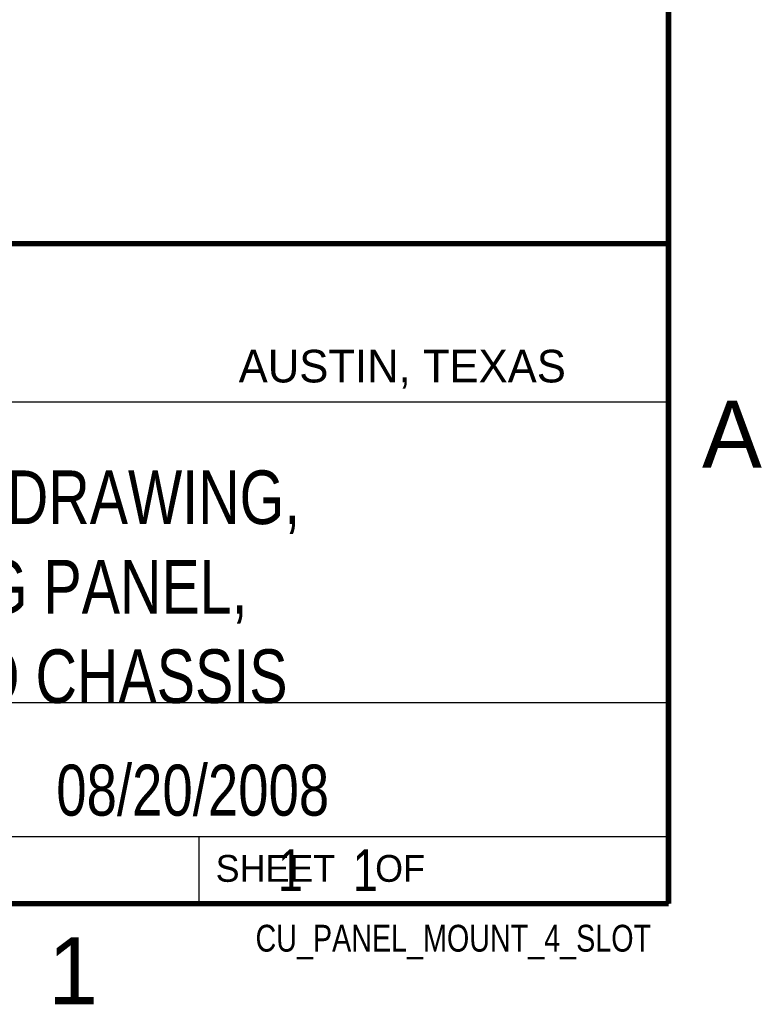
# Model space of a CAD drawing. Header units: inches. Extents: x 0 to 22, y 0 to 17.
# Tile 8 of 9: x 19.1 to 21.8, y 0.1 to 3.8. Entities that reach past the tile are written whole.
import ezdxf
from ezdxf.enums import TextEntityAlignment as Align

# ---------------------------------------------------------------- set-up
doc = ezdxf.new("R2010")
doc.units = ezdxf.units.IN
doc.header["$LTSCALE"] = 1.21
doc.header["$MEASUREMENT"] = 0
doc.layers.get('0').update_dxf_attribs({"linetype": 'CONTINUOUS'})
doc.styles.get("Standard").update_dxf_attribs({"font": 'txt', "width": 0.8})

msp = doc.modelspace()

# ---------------------------------------------------------------- linework, layer by layer
at = {"color": 2, "linetype": 'CONTINUOUS'}
for p, q in [((16.3737, 2.9596), (21.5037, 2.9596)), ((16.375, 2.96), (21.5, 2.96)), ((21.5037, 2.9596), (21.5037, 1.2496)), ((16.7288, 2.37), (21.5, 2.37)), ((16.3737, 1.2496), (21.5037, 1.2496)), ((18.01, 1.25), (21.5, 1.25)), ((21.5, 1.25), (21.5, 0.75)), ((16.375, 0.75), (21.5, 0.75)), ((18.01, 0.75), (21.5, 0.75)), ((19.75, 0.75), (21.5, 0.75)), ((19.75, 0.75), (19.75, 0.5)), ((21.5, 0.75), (21.5, 0.5)), ((19.75, 0.5), (21.5, 0.5)), ((20.4977, 0.4994), (21.4977, 0.4994)), ((20.4977, 0.4994), (20.4977, 0.4989)), ((20.4977, 0.4989), (21.4977, 0.4989)), ((21.4977, 0.4994), (21.4977, 0.4989))]:
    msp.add_line(p, q, dxfattribs=at)
at = {"color": 7, "linetype": 'CONTINUOUS', "const_width": 0.02}
for points in [[(21.5, 0.5), (21.5, 16.5)], [(13.6, 2.9595), (21.5, 2.96)], [(0.5, 0.5), (21.5, 0.5)]]:
    msp.add_lwpolyline(points, dxfattribs=at)

# ---------------------------------------------------------------- texts
at = {"color": 2, "linetype": 'CONTINUOUS'}
for s, height, p in [('AUSTIN, TEXAS', 0.121576, (19.898, 2.4426)), ('A', 0.25, (21.625, 2.125)), ('SHEET    OF', 0.1, (19.8121, 0.5815)), ('1', 0.25, (19.1875, 0.125))]:
    msp.add_text(s, height=height, dxfattribs=at).set_placement(p)
at = {"color": 7, "linetype": 'CONTINUOUS', "width": 0.8}
msp.add_text('08/20/2008 ', height=0.19, dxfattribs=at).set_placement((19.755, 0.8281), align=Align.CENTER)
at = {"color": 2, "linetype": 'CONTINUOUS', "width": 0.8}
msp.add_text('CU_PANEL_MOUNT_4_SLOT', height=0.1, dxfattribs=at).set_placement((21.4352, 0.3213), align=Align.RIGHT)
at = {"color": 7, "linetype": 'CONTINUOUS'}
for s, insert, char_height, width, attachment_point in [('CUSTOMER DRAWING,\\PMOUNTING PANEL,\\P4 SLOT cRIO CHASSIS', (18.9387, 2.1146), 0.2, 3.04, 2), ('     1    1', (19.8125, 0.7031), 0.15625, 1.375, 1)]:
    msp.add_mtext(s, dxfattribs=dict(at, insert=insert, char_height=char_height, width=width, attachment_point=attachment_point))

doc.saveas('drawing.dxf')
